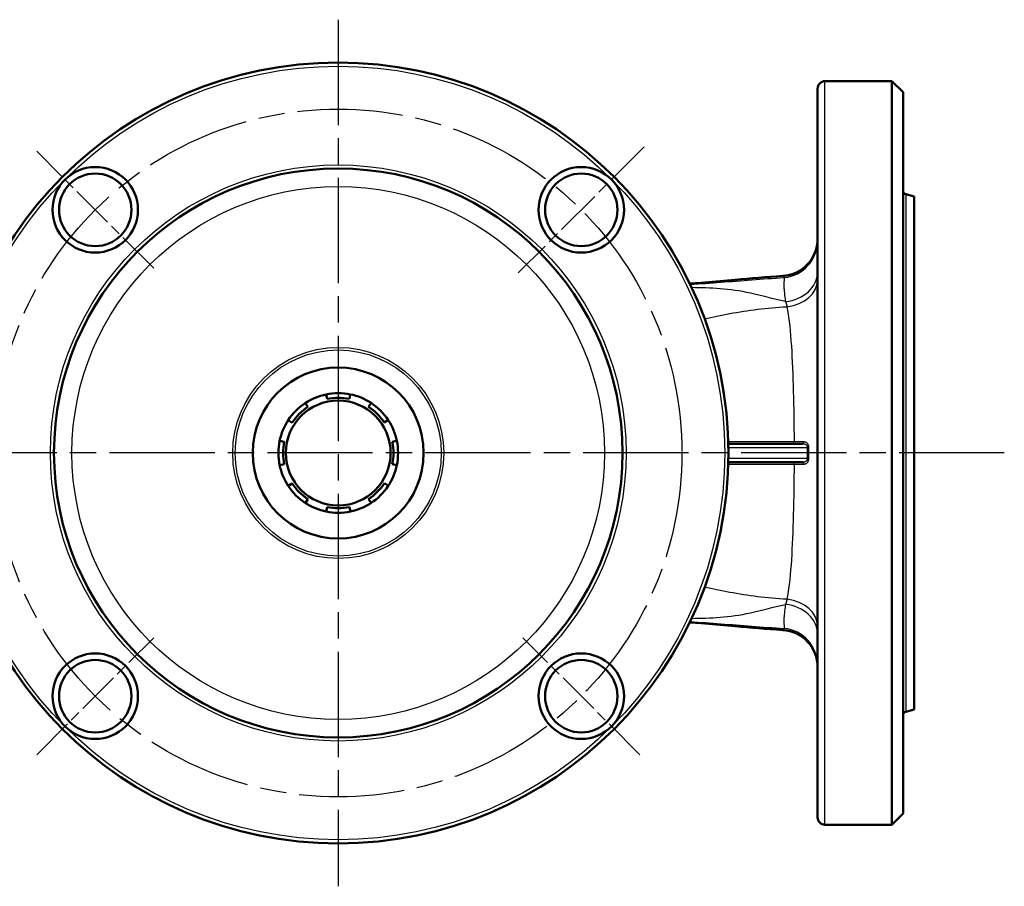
# Model space of a CAD drawing. Header units: millimetres. Extents: x 99 to 904, y 199 to 1209.
# Tile 2 of 15: x 301 to 566, y 199 to 432. Entities that reach past the tile are written whole.
import ezdxf

# ---------------------------------------------------------------- set-up
doc = ezdxf.new("R2010")
doc.units = ezdxf.units.MM
doc.header["$LTSCALE"] = 5
doc.linetypes.add('CHAIN', pattern=[0.3543, 0.2362, -0.0295, 0.0591, -0.0295])
for name, color, linetype, lineweight in [('Mittellinie(DIN)', 4, 'CHAIN', 25), ('Mittelpunktmarkierung(DIN)', 4, 'CHAIN', 25), ('Sichtbare Kanten(DIN)', 7, 'Continuous', 50), ('Sichtbare tangentiale Kanten(DIN)', 3, 'Continuous', 25)]:
    doc.layers.add(name, color=color, linetype=linetype, lineweight=lineweight)

msp = doc.modelspace()

# ---------------------------------------------------------------- linework, layer by layer
at = {"layer": 'Mittellinie(DIN)', "linetype": 'CHAIN', "ltscale": 23.990969}
msp.add_circle((386.65, 315.39), 92.5, dxfattribs=at)
at = {"layer": 'Mittelpunktmarkierung(DIN)', "linetype": 'CHAIN', "ltscale": 23.990969}
for p, q in [((386.65, 431.92), (386.65, 198.85)), ((565.91, 315.39), (98.71, 315.39))]:
    msp.add_line(p, q, dxfattribs=at)
at = {"layer": 'Mittelpunktmarkierung(DIN)', "linetype": 'CHAIN', "ltscale": 10.667491}
msp.add_line((469.03, 397.76), (435.09, 363.82), dxfattribs=at)
at = {"layer": 'Mittelpunktmarkierung(DIN)', "linetype": 'CHAIN', "ltscale": 9.889646}
for p, q in [((336.98, 365.06), (305.51, 396.53)), ((305.51, 234.25), (336.98, 265.71)), ((467.79, 234.25), (436.33, 265.71))]:
    msp.add_line(p, q, dxfattribs=at)
at = {"layer": 'Sichtbare Kanten(DIN)'}
for p, q in [((517.65, 415.39), (535.65, 415.39)), ((535.65, 415.39), (535.65, 215.39)), ((538.65, 412.39), (535.65, 415.39)), ((515.65, 413.39), (515.65, 217.39)), ((538.65, 218.39), (538.65, 412.39)), ((541.65, 384.39), (539.4, 384.99)), ((541.65, 246.39), (541.65, 384.39)), ((377.79, 328.83), (378.48, 327.78)), ((383.65, 329.93), (383.39, 331.15)), ((389.89, 331.16), (389.64, 329.93)), ((394.81, 327.8), (395.5, 328.84)), ((374.24, 323.54), (373.2, 324.23)), ((400.1, 324.25), (399.05, 323.56)), ((370.88, 318.62), (372.11, 318.37)), ((401.2, 318.4), (402.42, 318.65)), ((511.61, 317.89), (491.62, 317.89)), ((491.62, 312.89), (511.61, 312.89)), ((372.11, 312.38), (370.89, 312.12)), ((402.43, 312.15), (401.2, 312.4)), ((373.21, 306.52), (374.26, 307.21)), ((399.06, 307.23), (400.11, 306.54)), ((378.5, 302.98), (377.81, 301.93)), ((395.52, 301.95), (394.83, 302.99)), ((383.42, 299.62), (383.67, 300.84)), ((389.66, 300.84), (389.92, 299.62)), ((541.65, 246.39), (539.4, 245.78)), ((538.65, 218.39), (535.65, 215.39)), ((517.65, 215.39), (535.65, 215.39))]:
    msp.add_line(p, q, dxfattribs=at)
at = {"layer": 'Sichtbare Kanten(DIN)', "flags": 128}
for points in [[(481.25, 360.96), (484.3, 361.16), (487.34, 361.41), (490.41, 361.67), (493.5, 361.96), (495.06, 362.1), (496.63, 362.24), (498.21, 362.38), (499.8, 362.52), (501.4, 362.65), (503.02, 362.78), (504.64, 362.9), (506.28, 363.01)], [(506.28, 267.77), (504.64, 267.88), (503.02, 267.99), (501.41, 268.12), (499.8, 268.25), (498.22, 268.39), (496.64, 268.53), (495.07, 268.67), (493.51, 268.82), (490.42, 269.1), (487.36, 269.37), (484.31, 269.61), (481.25, 269.81)]]:
    msp.add_lwpolyline(points, dxfattribs=at)
at = {"layer": 'Sichtbare Kanten(DIN)'}
for centre, radius in [((386.65, 315.39), 105), ((321.25, 380.79), 11.5), ((452.06, 380.79), 11.5), ((386.65, 315.39), 76.5), ((321.25, 380.79), 9.75), ((452.06, 380.79), 9.75), ((386.65, 315.39), 22.99), ((386.65, 315.39), 14.1), ((321.25, 249.98), 11.5), ((321.25, 249.98), 9.75), ((452.06, 249.98), 11.5), ((452.06, 249.98), 9.75)]:
    msp.add_circle(centre, radius, dxfattribs=at)
for centre, radius, start, end in [((517.65, 413.39), 2, 90, 180), ((539.65, 385.96), 1, 180, 255), ((505.65, 372.99), 10, 273.6016, 0), ((386.65, 315.39), 16.1, 78.399, 101.6909), ((386.65, 315.39), 16.1, 123.399, 146.6909), ((386.65, 315.39), 16.1, 101.6909, 123.399), ((386.65, 315.39), 14.85, 78.399, 101.6909), ((386.65, 315.39), 16.1, 56.6909, 78.399), ((386.65, 315.39), 16.1, 33.399, 56.6909), ((386.65, 315.39), 14.85, 123.399, 146.6909), ((386.65, 315.39), 14.85, 33.399, 56.6909), ((386.65, 315.39), 16.1, 146.6909, 168.399), ((386.65, 315.39), 16.1, 11.6909, 33.399), ((386.65, 315.39), 16.1, 168.399, 191.6909), ((386.65, 315.39), 14.85, 168.399, 191.6909), ((386.65, 315.39), 14.85, 348.399, 11.6909), ((386.65, 315.39), 16.1, 348.399, 11.6909), ((386.65, 315.39), 16.1, 191.6909, 213.399), ((386.65, 315.39), 16.1, 326.6909, 348.399), ((386.65, 315.39), 16.1, 213.399, 236.6909), ((386.65, 315.39), 14.85, 213.399, 236.6909), ((386.65, 315.39), 14.85, 303.399, 326.6909), ((386.65, 315.39), 16.1, 303.399, 326.6909), ((386.65, 315.39), 16.1, 236.6909, 258.399), ((386.65, 315.39), 16.1, 258.399, 281.6909), ((386.65, 315.39), 14.85, 258.399, 281.6909), ((386.65, 315.39), 16.1, 281.6909, 303.399), ((505.65, 257.79), 10, 0, 86.3984), ((539.65, 244.82), 1, 105, 180), ((517.65, 217.39), 2, 180, 270)]:
    msp.add_arc(centre, radius, start, end, dxfattribs=at)
at = {"layer": 'Sichtbare tangentiale Kanten(DIN)'}
for p, q in [((517.65, 215.39), (517.65, 415.39)), ((539.4, 384.99), (539.4, 245.78)), ((491.64, 316.89), (512.86, 316.89)), ((512.86, 313.89), (491.64, 313.89))]:
    msp.add_line(p, q, dxfattribs=at)
at = {"layer": 'Sichtbare tangentiale Kanten(DIN)', "flags": 128}
for points in [[(481.34, 360.78), (482.37, 360.83), (483.4, 360.89), (484.43, 360.95), (485.46, 361.01), (486.5, 361.08), (487.53, 361.16), (488.56, 361.23), (489.6, 361.31), (490.64, 361.39), (491.68, 361.47), (492.72, 361.55), (493.77, 361.64), (494.82, 361.72), (495.87, 361.8), (496.93, 361.89), (497.99, 361.97), (499.06, 362.05), (500.13, 362.13), (501.2, 362.21), (502.28, 362.28), (503.37, 362.36), (504.47, 362.43), (505.57, 362.49), (506.67, 362.56)], [(506.28, 363.01), (506.3, 363.01), (506.31, 363), (506.33, 363), (506.35, 363), (506.36, 362.99), (506.38, 362.98), (506.39, 362.97), (506.41, 362.96), (506.42, 362.95), (506.44, 362.93), (506.46, 362.92), (506.47, 362.9), (506.49, 362.88), (506.5, 362.86), (506.52, 362.83), (506.53, 362.81), (506.55, 362.78), (506.56, 362.75), (506.58, 362.73), (506.6, 362.69), (506.61, 362.66), (506.63, 362.63), (506.65, 362.59), (506.67, 362.56)], [(506.67, 362.56), (506.68, 362.4), (506.67, 362.25), (506.67, 362.09), (506.66, 361.92), (506.65, 361.75), (506.64, 361.57), (506.62, 361.38), (506.61, 361.18), (506.61, 360.96), (506.6, 360.74), (506.6, 360.5), (506.6, 360.25), (506.61, 359.99), (506.62, 359.71), (506.64, 359.42), (506.66, 359.11), (506.69, 358.79), (506.72, 358.45), (506.76, 358.1), (506.8, 357.73), (506.85, 357.34), (506.91, 356.94), (506.97, 356.52), (507.03, 356.08)], [(507.04, 356.12), (505.77, 356.39), (504.53, 356.67), (503.31, 356.96), (502.13, 357.26), (500.97, 357.56), (499.83, 357.84), (498.72, 358.11), (497.63, 358.35), (496.56, 358.58), (495.51, 358.78), (494.47, 358.96), (493.44, 359.13), (492.43, 359.27), (491.43, 359.39), (490.44, 359.48), (489.45, 359.56), (488.47, 359.63), (487.5, 359.69), (486.53, 359.73), (485.57, 359.77), (484.62, 359.8), (483.66, 359.83), (482.71, 359.85), (481.76, 359.88)], [(507.03, 356.08), (507.05, 356.03), (507.07, 355.98), (507.08, 355.92), (507.1, 355.87), (507.12, 355.82), (507.13, 355.76), (507.15, 355.71), (507.17, 355.65), (507.18, 355.6), (507.2, 355.54), (507.22, 355.49), (507.23, 355.43), (507.25, 355.38), (507.26, 355.32), (507.28, 355.26), (507.3, 355.2), (507.31, 355.15), (507.33, 355.09), (507.35, 355.03), (507.36, 354.97), (507.38, 354.91), (507.39, 354.85), (507.41, 354.79), (507.42, 354.73)], [(485.26, 351.48), (486.07, 351.65), (486.89, 351.83), (487.73, 352), (488.57, 352.18), (489.43, 352.35), (490.3, 352.53), (491.18, 352.7), (492.07, 352.87), (492.97, 353.04), (493.88, 353.2), (494.8, 353.36), (495.73, 353.51), (496.66, 353.66), (497.61, 353.8), (498.57, 353.93), (499.53, 354.05), (500.5, 354.17), (501.48, 354.27), (502.46, 354.37), (503.45, 354.46), (504.44, 354.54), (505.43, 354.61), (506.43, 354.68), (507.42, 354.73)], [(507.42, 354.73), (507.66, 353.22), (507.84, 351.97), (508, 350.73), (508.15, 349.48), (508.28, 348.2), (508.39, 346.89), (508.5, 345.54), (508.6, 344.16), (508.69, 342.75), (508.77, 341.3), (508.84, 339.81), (508.91, 338.3), (508.98, 336.75), (509.03, 335.18), (509.08, 333.58), (509.13, 331.96), (509.17, 330.33), (509.21, 328.67), (509.24, 326.99), (509.27, 325.29), (509.29, 323.57), (509.31, 321.84), (509.32, 320.1), (509.33, 318.36)], [(509.33, 318.36), (508.51, 318.36), (507.7, 318.36), (506.89, 318.36), (506.09, 318.36), (505.31, 318.36), (504.52, 318.36), (503.75, 318.36), (502.98, 318.36), (502.22, 318.36), (501.47, 318.36), (500.72, 318.36), (499.99, 318.36), (499.26, 318.36), (498.53, 318.36), (497.82, 318.36), (497.11, 318.36), (496.4, 318.36), (495.7, 318.36), (495.01, 318.36), (494.32, 318.37), (493.64, 318.37), (492.96, 318.37), (492.28, 318.37), (491.61, 318.37)], [(511.92, 318.36), (511.82, 318.36), (511.72, 318.36), (511.62, 318.36), (511.52, 318.36), (511.42, 318.36), (511.32, 318.36), (511.21, 318.36), (511.11, 318.36), (511, 318.36), (510.9, 318.36), (510.79, 318.36), (510.68, 318.36), (510.57, 318.36), (510.46, 318.36), (510.35, 318.36), (510.24, 318.36), (510.13, 318.36), (510.02, 318.36), (509.9, 318.36), (509.79, 318.36), (509.68, 318.36), (509.56, 318.36), (509.44, 318.36), (509.33, 318.36)], [(513.3, 316.88), (513.3, 316.99), (513.29, 317.1), (513.28, 317.21), (513.26, 317.31), (513.23, 317.42), (513.2, 317.52), (513.16, 317.61), (513.12, 317.7), (513.07, 317.79), (513.02, 317.86), (512.96, 317.94), (512.89, 318), (512.83, 318.07), (512.76, 318.12), (512.68, 318.17), (512.61, 318.21), (512.53, 318.25), (512.45, 318.28), (512.36, 318.31), (512.28, 318.33), (512.19, 318.34), (512.1, 318.35), (512.01, 318.36), (511.92, 318.36)], [(511.61, 317.89), (511.69, 317.88), (511.77, 317.88), (511.85, 317.87), (511.93, 317.86), (512.01, 317.85), (512.09, 317.83), (512.16, 317.81), (512.23, 317.78), (512.3, 317.75), (512.37, 317.72), (512.43, 317.68), (512.49, 317.64), (512.55, 317.6), (512.6, 317.55), (512.65, 317.5), (512.69, 317.44), (512.73, 317.38), (512.77, 317.32), (512.8, 317.25), (512.82, 317.18), (512.84, 317.11), (512.85, 317.03), (512.86, 316.96), (512.86, 316.89)], [(512.86, 316.89), (512.85, 316.76), (512.85, 316.64), (512.85, 316.51), (512.85, 316.39), (512.85, 316.26), (512.85, 316.14), (512.84, 316.01), (512.84, 315.89), (512.84, 315.76), (512.84, 315.64), (512.84, 315.51), (512.84, 315.39), (512.84, 315.26), (512.84, 315.14), (512.84, 315.01), (512.84, 314.89), (512.84, 314.76), (512.85, 314.64), (512.85, 314.51), (512.85, 314.39), (512.85, 314.26), (512.85, 314.14), (512.85, 314.01), (512.86, 313.89)], [(513.3, 313.9), (513.3, 314.02), (513.3, 314.14), (513.29, 314.27), (513.29, 314.39), (513.29, 314.52), (513.29, 314.64), (513.29, 314.77), (513.29, 314.89), (513.28, 315.01), (513.28, 315.14), (513.28, 315.26), (513.28, 315.39), (513.28, 315.51), (513.28, 315.63), (513.28, 315.76), (513.29, 315.88), (513.29, 316.01), (513.29, 316.13), (513.29, 316.26), (513.29, 316.38), (513.29, 316.5), (513.3, 316.63), (513.3, 316.75), (513.3, 316.88)], [(512.86, 313.89), (512.86, 313.81), (512.85, 313.74), (512.84, 313.67), (512.82, 313.59), (512.8, 313.53), (512.77, 313.46), (512.73, 313.39), (512.69, 313.33), (512.65, 313.28), (512.6, 313.22), (512.55, 313.17), (512.49, 313.13), (512.43, 313.09), (512.37, 313.05), (512.3, 313.02), (512.23, 312.99), (512.16, 312.96), (512.09, 312.94), (512.01, 312.92), (511.93, 312.91), (511.85, 312.9), (511.77, 312.89), (511.69, 312.89), (511.61, 312.89)], [(511.92, 312.41), (512.01, 312.41), (512.1, 312.42), (512.19, 312.43), (512.28, 312.44), (512.36, 312.47), (512.45, 312.49), (512.53, 312.52), (512.61, 312.56), (512.68, 312.6), (512.76, 312.65), (512.83, 312.71), (512.89, 312.77), (512.96, 312.84), (513.02, 312.91), (513.07, 312.99), (513.12, 313.07), (513.16, 313.16), (513.2, 313.26), (513.23, 313.36), (513.26, 313.46), (513.28, 313.57), (513.29, 313.68), (513.3, 313.79), (513.3, 313.9)], [(491.61, 312.41), (492.29, 312.41), (492.97, 312.41), (493.66, 312.41), (494.35, 312.41), (495.04, 312.41), (495.74, 312.41), (496.44, 312.41), (497.15, 312.41), (497.86, 312.41), (498.58, 312.41), (499.3, 312.41), (500.03, 312.41), (500.76, 312.41), (501.5, 312.41), (502.25, 312.41), (503, 312.41), (503.76, 312.41), (504.53, 312.41), (505.31, 312.41), (506.1, 312.41), (506.89, 312.41), (507.69, 312.41), (508.51, 312.41), (509.33, 312.42)], [(509.33, 312.41), (509.32, 310.68), (509.31, 308.95), (509.29, 307.23), (509.27, 305.51), (509.24, 303.81), (509.21, 302.13), (509.17, 300.46), (509.13, 298.82), (509.09, 297.2), (509.03, 295.6), (508.98, 294.03), (508.91, 292.49), (508.85, 290.98), (508.77, 289.49), (508.69, 288.05), (508.6, 286.64), (508.51, 285.27), (508.4, 283.93), (508.29, 282.62), (508.15, 281.33), (508.01, 280.06), (507.84, 278.81), (507.66, 277.55), (507.42, 276.04)], [(509.33, 312.42), (509.44, 312.41), (509.56, 312.41), (509.68, 312.41), (509.79, 312.41), (509.9, 312.41), (510.02, 312.41), (510.13, 312.41), (510.24, 312.41), (510.35, 312.41), (510.46, 312.41), (510.57, 312.41), (510.68, 312.41), (510.79, 312.41), (510.9, 312.41), (511, 312.41), (511.11, 312.41), (511.21, 312.41), (511.32, 312.41), (511.42, 312.41), (511.52, 312.41), (511.62, 312.41), (511.72, 312.41), (511.82, 312.41), (511.92, 312.41)], [(507.42, 276.04), (506.43, 276.1), (505.43, 276.16), (504.44, 276.23), (503.45, 276.31), (502.46, 276.4), (501.48, 276.5), (500.5, 276.6), (499.53, 276.72), (498.57, 276.84), (497.61, 276.98), (496.66, 277.12), (495.73, 277.26), (494.8, 277.42), (493.88, 277.57), (492.97, 277.74), (492.07, 277.9), (491.18, 278.07), (490.3, 278.25), (489.43, 278.42), (488.57, 278.6), (487.73, 278.77), (486.89, 278.95), (486.07, 279.12), (485.26, 279.3)], [(507.42, 276.04), (507.41, 275.98), (507.39, 275.92), (507.38, 275.86), (507.36, 275.8), (507.35, 275.74), (507.33, 275.68), (507.31, 275.63), (507.3, 275.57), (507.28, 275.51), (507.26, 275.45), (507.25, 275.4), (507.23, 275.34), (507.22, 275.29), (507.2, 275.23), (507.18, 275.17), (507.17, 275.12), (507.15, 275.06), (507.13, 275.01), (507.12, 274.96), (507.1, 274.9), (507.08, 274.85), (507.07, 274.8), (507.05, 274.74), (507.03, 274.69)], [(481.76, 270.9), (482.71, 270.92), (483.66, 270.94), (484.62, 270.97), (485.57, 271), (486.53, 271.04), (487.5, 271.09), (488.47, 271.14), (489.45, 271.21), (490.44, 271.29), (491.43, 271.39), (492.43, 271.51), (493.44, 271.65), (494.47, 271.81), (495.51, 271.99), (496.56, 272.2), (497.63, 272.42), (498.72, 272.67), (499.83, 272.93), (500.97, 273.21), (502.13, 273.51), (503.31, 273.82), (504.53, 274.11), (505.77, 274.39), (507.04, 274.65)], [(507.03, 274.69), (506.97, 274.26), (506.91, 273.84), (506.85, 273.43), (506.8, 273.04), (506.76, 272.67), (506.72, 272.32), (506.69, 271.98), (506.66, 271.66), (506.64, 271.35), (506.62, 271.06), (506.61, 270.78), (506.6, 270.52), (506.6, 270.27), (506.6, 270.03), (506.61, 269.81), (506.61, 269.59), (506.62, 269.39), (506.64, 269.2), (506.65, 269.02), (506.66, 268.85), (506.67, 268.68), (506.67, 268.52), (506.68, 268.37), (506.67, 268.22)], [(481.34, 270), (482.37, 269.94), (483.4, 269.89), (484.43, 269.82), (485.46, 269.76), (486.5, 269.69), (487.53, 269.62), (488.56, 269.54), (489.6, 269.46), (490.64, 269.38), (491.68, 269.3), (492.72, 269.22), (493.77, 269.14), (494.82, 269.05), (495.87, 268.97), (496.93, 268.89), (497.99, 268.8), (499.06, 268.72), (500.13, 268.64), (501.2, 268.56), (502.28, 268.49), (503.37, 268.42), (504.47, 268.35), (505.57, 268.28), (506.67, 268.22)], [(506.67, 268.22), (506.65, 268.18), (506.62, 268.15), (506.6, 268.12), (506.58, 268.09), (506.56, 268.06), (506.55, 268.03), (506.53, 268), (506.52, 267.97), (506.5, 267.95), (506.49, 267.92), (506.48, 267.9), (506.46, 267.88), (506.45, 267.86), (506.44, 267.84), (506.42, 267.83), (506.41, 267.81), (506.39, 267.8), (506.38, 267.79), (506.36, 267.78), (506.35, 267.78), (506.33, 267.77), (506.31, 267.77), (506.3, 267.77), (506.28, 267.77)]]:
    msp.add_lwpolyline(points, dxfattribs=at)
at = {"layer": 'Sichtbare tangentiale Kanten(DIN)'}
for radius in [104.03, 77.47, 71.67, 28.39, 27.72]:
    msp.add_circle((386.65, 315.39), radius, dxfattribs=at)
for centre, major_axis, ratio, start_param, end_param in [((505.65, 372.4), (10, 0), 0.989116, 4.814345, 6.283185), ((505.65, 364.08), (10, 0), 0.807783, 4.850776, 6.283185), ((505.65, 361.87), (10, 0), 0.724983, 4.890336, 6.283185), ((509.15, 318.39), (0, -0.5), 0.368064, 0, 1.513438), ((511.61, 318.39), (0, -0.5), 0.627185, 0, 1.524109), ((512.92, 316.89), (-0.5, 0.011), 0.002737, 1.448654, 2.441634), ((509.15, 312.39), (0, 0.5), 0.368064, 4.769747, 6.283185), ((511.61, 312.39), (0, 0.5), 0.627185, 4.759077, 6.283185), ((512.92, 313.89), (-0.5, -0.011), 0.002737, 3.841552, 4.834532), ((505.65, 268.91), (10, 0), 0.724983, 0, 1.392849), ((505.65, 266.69), (10, 0), 0.807783, 0, 1.432409), ((505.65, 258.38), (10, 0), 0.989116, 0, 1.46884)]:
    msp.add_ellipse(centre, major_axis=major_axis, ratio=ratio, start_param=start_param, end_param=end_param, dxfattribs=at)

doc.saveas('drawing.dxf')
